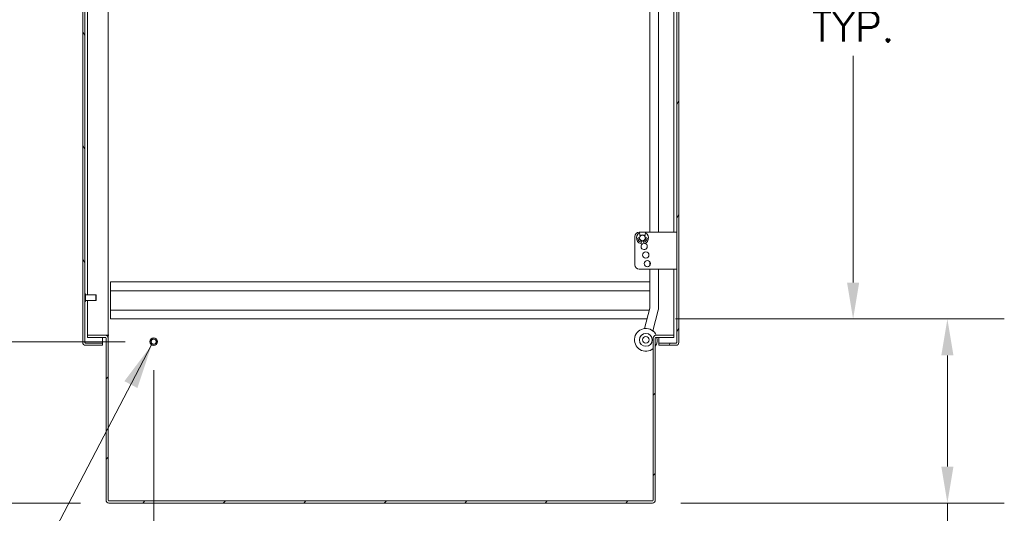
# Model space of a CAD drawing. Header units: inches. Extents: x 10 to 331, y 10 to 212.
# Tile 105 of 145: x 229 to 272, y 78 to 100. Entities that reach past the tile are written whole.
import ezdxf

# ---------------------------------------------------------------- set-up
doc = ezdxf.new("R2010")
doc.units = ezdxf.units.IN
doc.header["$LTSCALE"] = 20
doc.header["$MEASUREMENT"] = 0
for name, color, linetype, lineweight in [('Dimension (ANSI)', 7, 'Continuous', 5), ('Hatch (ANSI)', 7, 'Continuous', 5), ('Symbol (ANSI)', 7, 'Continuous', 5), ('Visible (ANSI)', 7, 'Continuous', 5)]:
    doc.layers.add(name, color=color, linetype=linetype, lineweight=lineweight)
doc.styles.add('ROMANS', font='romans.shx')
doc.dimstyles.new('Default (ANSI)', dxfattribs={"dimscale": 20, "dimtxt": 0.065, "dimasz": 0.08, "dimexe": 0.125, "dimexo": 0.0625, "dimgap": 0.031496, "dimtad": 0, "dimtih": 1, "dimtoh": 1, "dimrnd": 1e-08, "dimzin": 0, "dimdsep": 46, "dimtxsty": 'ROMANS', "dimcen": 0.09, "dimdle": 0.393701, "dimclrd": 256, "dimclre": 256, "dimclrt": 256, "dimadec": 0, "dimazin": 0, "dimtfac": 1.538462, "dimtofl": 0, "dimtmove": 0, "dimatfit": 3, "dimfxl": 1, "dimtolj": 1, "dimtzin": 0, "dimlwd": -1, "dimlwe": -1, "dimarcsym": 0})
doc.dimstyles.new('Default (ANSI)$7', dxfattribs={"dimscale": 20, "dimtxt": 0.065, "dimasz": 0.098425, "dimexe": 0.125, "dimexo": 0.0625, "dimgap": 0.031496, "dimtad": 0, "dimtih": 1, "dimtoh": 1, "dimrnd": 1e-08, "dimzin": 0, "dimdsep": 46, "dimtxsty": 'ROMANS', "dimcen": 0.09, "dimdle": 0.393701, "dimclrd": 256, "dimclre": 256, "dimclrt": 256, "dimadec": 0, "dimazin": 0, "dimtfac": 1.538462, "dimtofl": 0, "dimtmove": 0, "dimatfit": 3, "dimfxl": 1, "dimtolj": 1, "dimtzin": 0, "dimlwd": -1, "dimlwe": -1, "dimarcsym": 0})

# ---------------------------------------------------------------- blocks, each defined once
blk = doc.blocks.new('*D26')
at = {"layer": 'Defpoints', "color": 0, "transparency": 16777216}
for p in [(234.528, 85.574), (232.434, 78.606), (234.528, 75.897)]:
    blk.add_point(p, dxfattribs=at)
at = {"layer": 'Dimension (ANSI)', "transparency": 16777216}
for p, q in [((234.528, 84.324), (234.528, 73.397)), ((232.434, 77.356), (232.434, 73.397)), ((230.834, 75.897), (229.234, 75.897)), ((236.128, 75.897), (238.593, 75.897))]:
    blk.add_line(p, q, dxfattribs=at)
for points in [[(230.834, 76.163), (230.834, 75.63), (232.434, 75.897)], [(236.128, 76.163), (236.128, 75.63), (234.528, 75.897)]]:
    blk.add_solid(points, dxfattribs=at)
at = {"layer": 'Dimension (ANSI)', "transparency": 16777216, "insert": (240.4, 75.897), "char_height": 1.3, "attachment_point": 5, "style": 'ROMANS'}
blk.add_mtext('\\A1;2.1', dxfattribs=at)
blk = doc.blocks.new('*D27')
at = {"layer": 'Defpoints', "color": 0, "transparency": 16777216}
for p in [(225.995, 85.574), (234.528, 85.574), (232.559, 78.481)]:
    blk.add_point(p, dxfattribs=at)
at = {"layer": 'Dimension (ANSI)', "transparency": 16777216}
for p, q in [((233.278, 85.574), (223.495, 85.574)), ((225.995, 83.974), (225.995, 83.307)), ((225.995, 80.081), (225.995, 80.748)), ((231.309, 78.481), (223.495, 78.481))]:
    blk.add_line(p, q, dxfattribs=at)
for points in [[(225.728, 83.974), (226.262, 83.974), (225.995, 85.574)], [(225.728, 80.081), (226.262, 80.081), (225.995, 78.481)]]:
    blk.add_solid(points, dxfattribs=at)
at = {"layer": 'Dimension (ANSI)', "transparency": 16777216, "insert": (225.995, 82.027), "char_height": 1.3, "attachment_point": 5, "style": 'ROMANS'}
blk.add_mtext('\\A1;7.1', dxfattribs=at)
blk = doc.blocks.new('*D28')
at = {"layer": 'Defpoints', "color": 0, "transparency": 16777216}
for p in [(256.194, 86.574), (269.388, 86.574), (256.434, 78.481)]:
    blk.add_point(p, dxfattribs=at)
at = {"layer": 'Dimension (ANSI)', "transparency": 16777216}
for p, q in [((257.444, 86.574), (271.888, 86.574)), ((269.388, 84.974), (269.388, 80.081)), ((257.684, 78.481), (271.888, 78.481)), ((269.388, 78.481), (269.388, 74.095)), ((269.388, 74.095), (267.788, 74.095))]:
    blk.add_line(p, q, dxfattribs=at)
for points in [[(269.121, 84.974), (269.654, 84.974), (269.388, 86.574)], [(269.121, 80.081), (269.654, 80.081), (269.388, 78.481)]]:
    blk.add_solid(points, dxfattribs=at)
at = {"layer": 'Dimension (ANSI)', "transparency": 16777216, "insert": (265.208, 74.095), "char_height": 1.3, "attachment_point": 5, "style": 'ROMANS'}
blk.add_mtext('\\A1;8.09\\PTYP.', dxfattribs=at)
blk = doc.blocks.new('*D29')
at = {"layer": 'Defpoints', "color": 0, "transparency": 16777216}
for p in [(255.371, 115.699), (265.247, 115.699), (256.194, 86.574)]:
    blk.add_point(p, dxfattribs=at)
at = {"layer": 'Dimension (ANSI)', "transparency": 16777216}
for p, q in [((256.621, 115.699), (267.747, 115.699)), ((265.247, 114.099), (265.247, 102.864)), ((265.247, 88.174), (265.247, 98.137)), ((257.444, 86.574), (267.747, 86.574))]:
    blk.add_line(p, q, dxfattribs=at)
for points in [[(264.98, 114.099), (265.514, 114.099), (265.247, 115.699)], [(264.98, 88.174), (265.514, 88.174), (265.247, 86.574)]]:
    blk.add_solid(points, dxfattribs=at)
at = {"layer": 'Dimension (ANSI)', "transparency": 16777216, "insert": (265.247, 100.501), "char_height": 1.3, "attachment_point": 5, "style": 'ROMANS'}
blk.add_mtext('\\A1;29.13\\PTYP.', dxfattribs=at)

msp = doc.modelspace()

# ---------------------------------------------------------------- hatches: boundary and pattern name
at = {"layer": 'Hatch (ANSI)'}
h = msp.add_hatch(dxfattribs=at)
h.set_pattern_fill('ANSI31', color=256, scale=20, angle=75, style=0)
edge = h.paths.add_edge_path()
edge.add_line((231.532, 147.574), (232.282, 147.574))
edge.add_line((232.282, 147.574), (232.282, 147.668))
edge.add_line((232.282, 147.668), (231.532, 147.668))
edge.add_ellipse((231.532, 147.543), major_axis=(0, 0.125), ratio=1, start_angle=0, end_angle=90)
edge.add_line((231.407, 147.543), (231.407, 85.543))
edge.add_ellipse((231.532, 85.543), major_axis=(-0.125, 0), ratio=1, start_angle=0, end_angle=90)
edge.add_line((231.532, 85.418), (232.282, 85.418))
edge.add_line((232.282, 85.418), (232.282, 85.512))
edge.add_line((232.282, 85.512), (231.532, 85.512))
edge.add_ellipse((231.532, 85.543), major_axis=(0, -0.0312), ratio=1, start_angle=270, end_angle=360, ccw=False)
edge.add_line((231.5, 85.543), (231.5, 147.543))
edge.add_ellipse((231.532, 147.543), major_axis=(-0.0312, 0), ratio=1, start_angle=270, end_angle=360, ccw=False)
h = msp.add_hatch(dxfattribs=at)
h.set_pattern_fill('ANSI31', color=256, scale=20, angle=15, style=0)
edge = h.paths.add_edge_path()
edge.add_line((256.719, 147.574), (257.469, 147.574))
edge.add_ellipse((257.469, 147.543), major_axis=(0, 0.0312), ratio=1, start_angle=270, end_angle=360, ccw=False)
edge.add_line((257.5, 147.543), (257.5, 85.543))
edge.add_ellipse((257.469, 85.543), major_axis=(0.0313, 0), ratio=1, start_angle=270, end_angle=360, ccw=False)
edge.add_line((257.469, 85.512), (256.719, 85.512))
edge.add_line((256.719, 85.512), (256.719, 85.418))
edge.add_line((256.719, 85.418), (257.469, 85.418))
edge.add_ellipse((257.469, 85.543), major_axis=(0, -0.125), ratio=1, start_angle=0, end_angle=90)
edge.add_line((257.594, 85.543), (257.594, 147.543))
edge.add_ellipse((257.469, 147.543), major_axis=(0.125, 0), ratio=1, start_angle=0, end_angle=90)
edge.add_line((257.469, 147.668), (256.719, 147.668))
edge.add_line((256.719, 147.668), (256.719, 147.574))
h = msp.add_hatch(dxfattribs=at)
h.set_pattern_fill('ANSI31', color=256, scale=20, style=0)
edge = h.paths.add_edge_path()
edge.add_line((256.59, 85.762), (257.371, 85.762))
edge.add_line((257.371, 85.762), (257.371, 85.856))
edge.add_line((257.371, 85.856), (256.59, 85.856))
edge.add_ellipse((256.59, 85.731), major_axis=(0, 0.125), ratio=1, start_angle=0, end_angle=90)
edge.add_line((256.465, 85.731), (256.465, 78.606))
edge.add_ellipse((256.434, 78.606), major_axis=(0.0312, 0), ratio=1, start_angle=270, end_angle=360, ccw=False)
edge.add_line((256.434, 78.574), (232.559, 78.574))
edge.add_ellipse((232.559, 78.606), major_axis=(0, -0.0313), ratio=1, start_angle=270, end_angle=360, ccw=False)
edge.add_line((232.528, 78.606), (232.528, 85.731))
edge.add_ellipse((232.403, 85.731), major_axis=(0.125, 0), ratio=1, start_angle=0, end_angle=90)
edge.add_line((232.403, 85.856), (231.621, 85.856))
edge.add_line((231.621, 85.856), (231.621, 85.762))
edge.add_line((231.621, 85.762), (232.403, 85.762))
edge.add_ellipse((232.403, 85.731), major_axis=(0, 0.0313), ratio=1, start_angle=270, end_angle=360, ccw=False)
edge.add_line((232.434, 85.731), (232.434, 78.606))
edge.add_ellipse((232.559, 78.606), major_axis=(-0.125, 0), ratio=1, start_angle=0, end_angle=90)
edge.add_line((232.559, 78.481), (256.434, 78.481))
edge.add_ellipse((256.434, 78.606), major_axis=(0, -0.125), ratio=1, start_angle=0, end_angle=90)
edge.add_line((256.559, 78.606), (256.559, 85.731))
edge.add_ellipse((256.59, 85.731), major_axis=(-0.0313, 0), ratio=1, start_angle=270, end_angle=360, ccw=False)

# ---------------------------------------------------------------- linework, layer by layer
at = {"layer": 'Visible (ANSI)'}
for p, q in [((231.407, 147.543), (231.407, 85.543)), ((231.5, 85.543), (231.5, 147.543)), ((257.5, 147.543), (257.5, 85.543)), ((257.594, 85.543), (257.594, 147.543)), ((231.621, 147.231), (231.621, 87.637)), ((232.528, 147.231), (232.528, 85.856)), ((256.325, 115.826), (256.325, 90.389)), ((256.702, 90.389), (256.702, 115.086)), ((257.371, 90.389), (257.371, 114.977)), ((257.4, 90.389), (255.853, 90.389)), ((257.4, 90.389), (257.5, 90.389)), ((255.665, 90.201), (255.665, 88.949)), ((255.803, 90.133), (255.871, 90.133)), ((255.89, 90.2), (255.863, 90.36)), ((255.969, 90.004), (255.954, 89.934)), ((256.022, 90.004), (255.969, 90.004)), ((256.022, 90.004), (256.037, 89.934)), ((256.101, 90.2), (256.128, 90.36)), ((256.188, 90.133), (256.12, 90.133)), ((257.4, 88.762), (255.853, 88.762)), ((256.325, 89.077), (256.325, 88.939)), ((256.325, 88.762), (256.325, 87.076)), ((256.702, 87.076), (256.702, 88.762)), ((257.371, 85.856), (257.371, 88.762)), ((257.5, 88.762), (257.4, 88.762)), ((232.621, 88.199), (256.325, 88.199)), ((232.621, 87.814), (232.621, 88.199)), ((232.621, 87.814), (232.621, 86.959)), ((232.621, 87.814), (256.325, 87.814)), ((231.515, 87.68), (231.508, 87.68)), ((231.523, 87.672), (231.523, 87.351)), ((231.985, 87.637), (231.523, 87.637)), ((231.985, 87.387), (231.523, 87.387)), ((231.621, 87.387), (231.621, 85.856)), ((231.985, 87.387), (231.985, 87.637)), ((232, 87.621), (231.985, 87.637)), ((232, 87.402), (231.985, 87.387)), ((232, 87.621), (232, 87.402)), ((231.515, 87.343), (231.508, 87.343)), ((232.621, 86.959), (256.298, 86.959)), ((232.621, 86.574), (232.621, 86.959)), ((256.322, 87.05), (256.081, 86.151)), ((256.445, 86.054), (256.686, 86.953)), ((232.621, 86.574), (256.194, 86.574)), ((256.465, 86.038), (256.465, 86.128)), ((232.403, 85.856), (231.621, 85.856)), ((231.621, 85.856), (231.621, 85.762)), ((231.621, 85.762), (232.403, 85.762)), ((232.282, 85.513), (232.282, 85.762)), ((232.403, 85.856), (232.528, 85.856)), ((232.434, 85.731), (232.434, 78.606)), ((232.524, 85.762), (232.528, 85.762)), ((232.559, 85.856), (232.528, 85.856)), ((232.559, 85.855), (232.528, 85.855)), ((232.528, 85.855), (232.528, 85.762)), ((232.528, 85.762), (232.528, 85.731)), ((232.528, 78.606), (232.528, 85.731)), ((232.559, 85.856), (232.559, 85.856)), ((232.559, 85.856), (232.559, 85.855)), ((256.465, 85.731), (256.465, 78.606)), ((256.559, 78.606), (256.559, 85.731)), ((257.371, 85.856), (256.59, 85.856)), ((256.59, 85.762), (257.371, 85.762)), ((256.719, 85.762), (256.719, 85.513)), ((257.371, 85.762), (257.371, 85.856)), ((231.532, 85.513), (232.282, 85.513)), ((232.282, 85.512), (231.532, 85.512)), ((231.532, 85.418), (232.282, 85.418)), ((232.282, 85.418), (232.282, 85.512)), ((257.469, 85.513), (256.719, 85.513)), ((257.469, 85.512), (256.719, 85.512)), ((256.719, 85.512), (256.719, 85.418)), ((256.719, 85.418), (257.469, 85.418)), ((256.434, 78.574), (232.559, 78.574)), ((232.559, 78.481), (256.434, 78.481))]:
    msp.add_line(p, q, dxfattribs=at)
for centre, radius in [((255.995, 90.133), 0.125), ((256.14, 89.383), 0.138), ((256.205, 89.008), 0.138), ((234.528, 85.574), 0.169), ((234.528, 85.574), 0.125), ((234.528, 85.574), 0.109), ((256.143, 85.655), 0.281), ((256.143, 85.655), 0.141)]:
    msp.add_circle(centre, radius, dxfattribs=at)
for centre, radius, start, end in [((255.853, 90.201), 0.188, 90, 180), ((255.995, 90.133), 0.263, 120.3436, 59.6564), ((255.803, 90.123), 0.01, 90, 182.9662), ((255.995, 90.133), 0.203, 182.9662, 258.3542), ((255.995, 90.133), 0.138, 180, 258.3117), ((255.995, 90.133), 0.138, 38.294, 141.706), ((255.995, 90.133), 0.138, 281.6883, 0), ((255.995, 90.133), 0.203, 281.6458, 357.0338), ((256.188, 90.123), 0.01, 357.0338, 90), ((256.07, 89.758), 0.138, 126.0066, 76.4663), ((255.853, 88.949), 0.188, 180, 270), ((231.508, 87.672), 0.008, 90, 180), ((231.515, 87.672), 0.008, 0, 90), ((231.508, 87.351), 0.008, 180, 270), ((231.515, 87.351), 0.008, 270, 0), ((256.225, 87.076), 0.1, 345, 0), ((256.225, 87.076), 0.477, 345, 0), ((256.143, 85.655), 0.5, 23.6131, 310.0575), ((232.403, 85.731), 0.125, 0, 90), ((232.403, 85.731), 0.0313, 0, 90), ((256.59, 85.731), 0.125, 90, 180), ((256.59, 85.731), 0.0313, 90, 180), ((256.143, 85.655), 0.5, 326.1971, 12.3075), ((231.532, 85.543), 0.125, 180, 270), ((231.532, 85.543), 0.0312, 180, 270), ((257.469, 85.543), 0.0313, 270, 0), ((257.469, 85.543), 0.125, 270, 0), ((232.559, 78.606), 0.125, 180, 270), ((232.559, 78.606), 0.0313, 180, 270), ((256.434, 78.606), 0.0312, 270, 0), ((256.434, 78.606), 0.125, 270, 0)]:
    msp.add_arc(centre, radius, start, end, dxfattribs=at)
for points in [[(231.5, 85.543), (231.5, 85.533), (231.514, 85.524), (231.529, 85.514), (231.53, 85.514), (231.531, 85.513), (231.532, 85.513)], [(257.5, 85.543), (257.5, 85.533), (257.487, 85.524), (257.472, 85.514), (257.471, 85.514), (257.47, 85.513), (257.469, 85.513)]]:
    msp.add_open_spline(points, degree=3, knots=[0, 0, 0, 0, 1.483475, 1.483475, 1.483475, 1.570796, 1.570796, 1.570796, 1.570796], dxfattribs=at)
for points in [[(231.519, 85.514), (231.523, 85.514), (231.527, 85.513), (231.532, 85.513)], [(257.469, 85.513), (257.473, 85.513), (257.478, 85.514), (257.482, 85.514)]]:
    msp.add_open_spline(points, degree=3, dxfattribs=at)

# ---------------------------------------------------------------- dimensions: what is measured, and where the dimension line sits
at = {"layer": 'Dimension (ANSI)'}
for base, p1, p2, override, picture, middle in [((265.247133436, 115.699296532), (256.194472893, 86.574296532), (255.3713609, 115.699296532), {"dimdec": 2, "dimtp": 0, "dimtm": 0, "dimtdec": 2, "dimatfit": 1}, '*D29', (265.247133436, 100.500656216)), ((269.388, 86.574), (256.434, 78.481), (256.194, 86.574), {"dimdec": 2, "dimtp": 0, "dimtm": 0, "dimtdec": 2, "dimatfit": 2}, '*D28', (265.208, 74.095))]:
    dim = msp.add_linear_dim(base=base, p1=p1, p2=p2, angle=270, text='<>\\PTYP.', dimstyle='Default (ANSI)', override=override, dxfattribs=at)
    dim.commit()
    dim.dimension.update_dxf_attribs({"geometry": picture, "text_midpoint": middle, "dimtype": 160})
for base, p1, angle, override, picture, middle in [((225.995, 85.574), (232.559, 78.481), 270, {"dimdec": 1, "dimtp": 0, "dimtm": 0, "dimtdec": 1, "dimatfit": 1}, '*D27', (225.995, 82.027)), ((234.528, 75.897), (232.434, 78.606), 180, {"dimtih": 0, "dimtoh": 0, "dimdec": 1, "dimtp": 0, "dimtm": 0, "dimtdec": 1, "dimatfit": 1}, '*D26', (240.4, 75.897))]:
    dim = msp.add_linear_dim(base=base, p1=p1, p2=(234.528, 85.574), angle=angle, dimstyle='Default (ANSI)', override=override, dxfattribs=at)
    dim.commit()
    dim.dimension.update_dxf_attribs({"geometry": picture, "text_midpoint": middle, "dimtype": 160})

# ---------------------------------------------------------------- leaders
at = {"layer": 'Symbol (ANSI)', "annotation_type": 0, "has_hookline": 1, "hookline_direction": 1, "text_width": 18.999}
msp.add_leader([(234.436, 85.433), (227.722, 72.584), (225.754, 72.584)], dimstyle='Default (ANSI)$7', override={"dimtad": 0}, dxfattribs=at)

doc.saveas('drawing.dxf')
